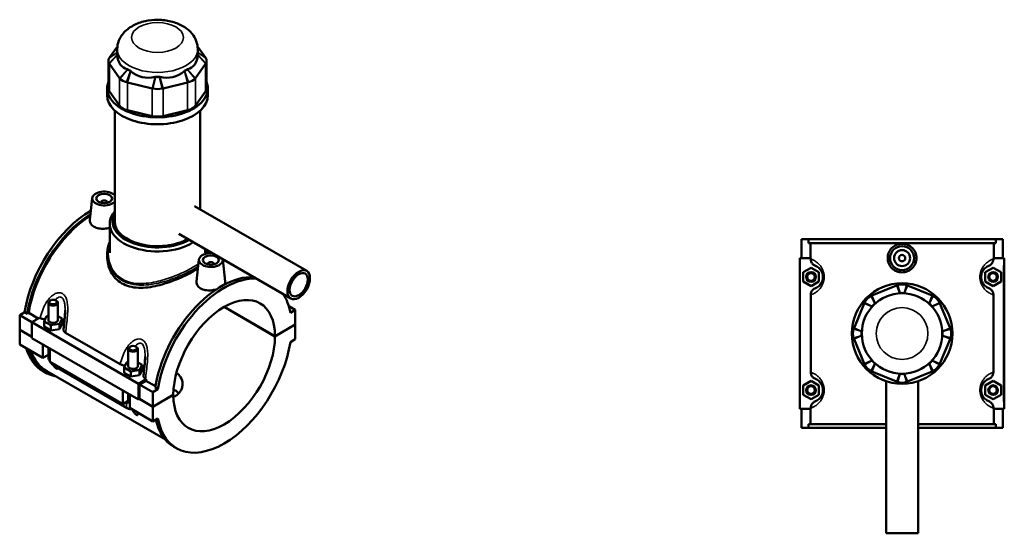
# Model space of a CAD drawing. Header units: millimetres. Extents: x -252 to 972, y -114 to 1144.
# Tile 7 of 7: x -90 to 526, y 822 to 1144. Entities that reach past the tile are written whole.
import ezdxf

# ---------------------------------------------------------------- set-up
doc = ezdxf.new("R2010")
doc.units = ezdxf.units.MM
doc.layers.add('Visible (ANSI)', color=7, linetype='Continuous', lineweight=50)
doc.layers.add('Visible Narrow (ANSI)', color=7, linetype='Continuous', lineweight=35)

msp = doc.modelspace()

# ---------------------------------------------------------------- linework, layer by layer
at = {"layer": 'Visible (ANSI)'}
for p, q in [((-28.91, 1126.89), (-33.89, 1119.95)), ((-29.02, 1122.37), (-29.02, 1125.14)), ((26.26, 1119.95), (21.28, 1126.89)), ((21.38, 1122.37), (21.38, 1125.14)), ((-34.58, 1117.96), (-34.58, 1100.69)), ((-33.89, 1115.97), (-27.52, 1107.09)), ((19.88, 1107.09), (26.26, 1115.97)), ((26.94, 1117.96), (26.94, 1100.69)), ((-22.65, 1104.28), (-7.26, 1100.6)), ((-0.37, 1100.6), (15.01, 1104.28)), ((-35.32, 1096.36), (-35.32, 1100.69)), ((-27.52, 1089.82), (-33.89, 1098.71)), ((26.26, 1098.71), (19.88, 1089.82)), ((27.68, 1096.36), (27.68, 1100.69)), ((-30.59, 1017.36), (-30.59, 1086.78)), ((-7.26, 1083.33), (-22.65, 1087.01)), ((15.01, 1087.01), (-0.37, 1083.33)), ((22.96, 1024.88), (22.96, 1086.78)), ((-44.68, 1032), (-46.15, 1018.33)), ((-39.19, 1029.28), (-39.19, 1029.09)), ((-35.19, 1029.28), (-35.19, 1029.09)), ((19.44, 1026.91), (89.57, 986.42)), ((-33.74, 997.8), (-33.74, 1015.89)), ((9.44, 1009.59), (79.57, 969.1)), ((399.27, 1006.23), (399.27, 994.43)), ((399.27, 1006.23), (403.67, 1006.23)), ((403.67, 1006.23), (520.87, 1006.23)), ((403.67, 1003.87), (403.67, 1006.23)), ((520.87, 1006.23), (520.87, 1003.87)), ((520.87, 1006.23), (525.27, 1006.23)), ((525.27, 1006.23), (525.27, 994.43)), ((26.11, 997.8), (26.11, 999.97)), ((520.87, 1003.87), (403.67, 1003.87)), ((404.87, 994.43), (404.87, 1003.87)), ((519.68, 994.43), (519.68, 1003.87)), ((-35.32, 996.87), (-35.32, 995.39)), ((22.07, 993.46), (20.61, 979.8)), ((37.04, 993.46), (38.52, 979.73)), ((405.07, 994.43), (398.27, 994.43)), ((398.27, 994.43), (398.27, 900.03)), ((405.07, 994.43), (405.07, 993.87)), ((519.48, 993.87), (519.48, 994.43)), ((519.48, 994.43), (525.77, 994.43)), ((525.77, 994.43), (526.27, 994.43)), ((526.27, 900.03), (526.27, 994.43)), ((27.56, 990.55), (27.56, 990.75)), ((31.56, 990.55), (31.56, 990.75)), ((400.27, 985.52), (405.27, 988.41)), ((405.27, 988.41), (410.27, 985.52)), ((519.27, 988.41), (514.27, 985.52)), ((524.27, 985.52), (519.27, 988.41)), ((400.27, 979.75), (400.27, 985.52)), ((410.27, 985.52), (410.27, 979.75)), ((514.27, 985.52), (514.27, 979.75)), ((524.27, 979.75), (524.27, 985.52)), ((405.27, 976.86), (400.27, 979.75)), ((410.27, 979.75), (405.27, 976.86)), ((458.83, 977.31), (443.44, 970.93)), ((481.1, 970.93), (465.72, 977.31)), ((514.27, 979.75), (519.27, 976.86)), ((519.27, 976.86), (524.27, 979.75)), ((-70.85, 967.92), (-71.28, 967.68)), ((-67.46, 967.92), (-67.03, 967.68)), ((405.07, 971.39), (405.07, 923.07)), ((519.48, 923.07), (519.48, 971.39)), ((-72.15, 966.45), (-72.15, 955.68)), ((-66.15, 966.45), (-66.15, 955.68)), ((69.72, 945.47), (37.87, 963.86)), ((37.94, 963.9), (69.72, 945.55)), ((78.33, 964.42), (82.45, 962.05)), ((82.45, 962.05), (79.34, 960.25)), ((82.45, 952.9), (82.45, 962.05)), ((438.57, 966.06), (432.2, 950.68)), ((492.35, 950.68), (485.97, 966.06)), ((-90.08, 958.78), (-86.97, 960.58)), ((-90.08, 958.78), (-82.45, 954.37)), ((-90.08, 949.63), (-90.08, 958.78)), ((-85.3, 959.61), (-86.97, 960.58)), ((-84.46, 960.1), (-85.3, 959.61)), ((-78.49, 956.65), (-84.46, 960.1)), ((-77.64, 957.14), (-82.45, 954.37)), ((-77.64, 957.14), (-77.25, 956.92)), ((-74.73, 954.81), (-73.24, 958.03)), ((-73.24, 958.03), (-72.15, 958.2)), ((-66.15, 958.03), (-63.58, 956.54)), ((-63.58, 956.54), (-65.07, 953.32)), ((-63.58, 953.27), (-63.58, 956.54)), ((-90.08, 949.63), (-82.45, 945.23)), ((-90.08, 949.55), (-90.01, 949.59)), ((-90.08, 940.41), (-90.08, 949.55)), ((-82.45, 945.14), (-90.08, 949.55)), ((-82.45, 954.37), (-82.45, 944.41)), ((-82.45, 954.37), (-15.7, 915.83)), ((-74.73, 951.55), (-74.73, 954.81)), ((-70.65, 952.46), (-74.73, 954.81)), ((-74.73, 951.55), (-70.65, 949.19)), ((-65.07, 953.32), (-70.65, 952.46)), ((-70.65, 949.19), (-70.65, 952.46)), ((-70.65, 949.19), (-65.07, 950.05)), ((-65.07, 950.05), (-65.07, 953.32)), ((-65.07, 950.05), (-63.58, 953.27)), ((69.72, 945.55), (82.45, 952.9)), ((82.45, 952.82), (69.72, 945.47)), ((82.38, 952.86), (82.45, 952.82)), ((82.45, 943.67), (82.45, 952.82)), ((-82.45, 944.41), (-15.7, 905.87)), ((-61.35, 947.74), (-27.18, 928.01)), ((79.34, 941.88), (82.45, 943.67)), ((432.2, 943.79), (438.57, 928.4)), ((485.97, 928.4), (492.35, 943.79)), ((-90.08, 940.41), (-75.52, 932)), ((-75.52, 932), (-75.52, 940.41)), ((-72.15, 938.47), (-72.15, 933.22)), ((-71.28, 937.96), (-71.28, 929.55)), ((-22.09, 926.77), (-22.09, 937.55)), ((-20.79, 939.02), (-21.21, 938.78)), ((-17.39, 939.02), (-16.97, 938.78)), ((-16.09, 926.77), (-16.09, 937.55)), ((-72.15, 933.94), (-75.52, 932)), ((-71.28, 929.55), (-25.45, 903.09)), ((-68.53, 926.95), (-22.71, 900.5)), ((-24.67, 925.91), (-23.17, 929.13)), ((-24.67, 922.64), (-24.67, 925.91)), ((-20.59, 923.55), (-24.67, 925.91)), ((-23.17, 929.13), (-22.09, 929.3)), ((-16.09, 929.12), (-13.51, 927.64)), ((-13.51, 927.64), (-15.01, 924.42)), ((-13.51, 924.37), (-13.51, 927.64)), ((-73.7, 922.67), (-75.37, 923.64)), ((-73.12, 923.69), (1.1, 880.84)), ((-24.67, 922.64), (-20.59, 920.29)), ((-15.01, 924.42), (-20.59, 923.55)), ((-20.59, 920.29), (-20.59, 923.55)), ((-20.59, 920.29), (-15.01, 921.15)), ((-15.7, 915.83), (-10.89, 918.61)), ((-15.01, 921.15), (-15.01, 924.42)), ((-15.01, 921.15), (-13.51, 924.37)), ((-11.29, 918.83), (-10.89, 918.61)), ((443.44, 923.53), (458.83, 917.16)), ((465.72, 917.16), (481.1, 923.53)), ((-15.7, 905.87), (-15.7, 915.83)), ((-11.04, 917.71), (-14.99, 915.42)), ((-14.99, 915.42), (-6.65, 910.61)), ((-14.99, 915.42), (-14.99, 906.28)), ((-5.06, 914.26), (-11.04, 917.71)), ((-3.53, 912.4), (-6.65, 910.61)), ((-3.53, 912.4), (-5.2, 913.37)), ((400.27, 914.72), (405.27, 917.61)), ((400.27, 908.95), (400.27, 914.72)), ((405.27, 917.61), (410.27, 914.72)), ((410.27, 914.72), (410.27, 908.95)), ((452.27, 917.36), (452.27, 822.23)), ((472.27, 917.36), (472.27, 822.23)), ((519.27, 917.61), (514.27, 914.72)), ((514.27, 914.72), (514.27, 908.95)), ((524.27, 914.72), (519.27, 917.61)), ((524.27, 908.95), (524.27, 914.72)), ((-25.45, 903.09), (-25.45, 911.5)), ((-22.09, 904.32), (-22.09, 909.56)), ((-21.21, 909.05), (-21.21, 900.64)), ((-14.99, 906.28), (-15.7, 905.87)), ((-6.65, 901.38), (-15.06, 906.24)), ((-14.99, 906.28), (-6.65, 901.46)), ((-6.65, 910.61), (-6.65, 901.46)), ((-6.65, 901.46), (6.08, 908.81)), ((6.08, 908.73), (-6.65, 901.38)), ((6.01, 908.77), (6.08, 908.73)), ((405.27, 906.06), (400.27, 908.95)), ((410.27, 908.95), (405.27, 906.06)), ((514.27, 908.95), (519.27, 906.06)), ((519.27, 906.06), (524.27, 908.95)), ((-22.09, 905.04), (-25.45, 903.09)), ((-21.21, 900.64), (-6.65, 892.23)), ((-6.65, 901.38), (-6.65, 892.23)), ((398.27, 900.03), (405.07, 900.03)), ((399.27, 900.03), (399.27, 888.23)), ((404.87, 890.59), (404.87, 900.03)), ((405.07, 900.59), (405.07, 900.03)), ((519.48, 900.03), (519.48, 900.59)), ((525.77, 900.03), (519.48, 900.03)), ((519.68, 890.59), (519.68, 900.03)), ((525.27, 900.03), (525.27, 888.23)), ((526.27, 900.03), (525.77, 900.03)), ((-6.65, 892.23), (-3.53, 894.03)), ((403.67, 888.23), (399.27, 888.23)), ((452.27, 890.59), (403.67, 890.59)), ((403.67, 888.23), (403.67, 890.59)), ((403.67, 888.23), (452.27, 888.23)), ((520.87, 890.59), (472.27, 890.59)), ((472.27, 888.23), (520.87, 888.23)), ((520.87, 890.59), (520.87, 888.23)), ((525.27, 888.23), (520.87, 888.23)), ((8.07, 875.46), (6.4, 876.43)), ((452.27, 822.23), (472.27, 822.23))]:
    msp.add_line(p, q, dxfattribs=at)
for centre, radius in [((462.27, 994.43), 7.5), ((462.27, 994.43), 5), ((462.27, 994.43), 2), ((405.27, 982.63), 3), ((405.27, 982.63), 2.4), ((519.27, 982.63), 3), ((519.27, 982.63), 2.4), ((462.27, 947.23), 31.5), ((462.27, 947.23), 25.2), ((405.27, 911.83), 3), ((405.27, 911.83), 2.4), ((519.27, 911.83), 3), ((519.27, 911.83), 2.4)]:
    msp.add_circle(centre, radius, dxfattribs=at)
for centre, radius, start, end in [((462.27, 968.99), 9, 71.59667, 108.40333), ((446.89, 962.62), 9, 116.59667, 153.40333), ((462.27, 968.99), 3.6, 71.59667, 108.40333), ((477.66, 962.62), 9, 26.59667, 63.40333), ((446.89, 962.62), 3.6, 116.59667, 153.40333), ((477.66, 962.62), 3.6, 26.59667, 63.40333), ((440.51, 947.23), 9, 161.59667, 198.40333), ((484.03, 947.23), 9, 341.59667, 18.40333), ((440.51, 947.23), 3.6, 161.59667, 198.40333), ((484.03, 947.23), 3.6, 341.59667, 18.40333), ((446.89, 931.85), 9, 206.59667, 243.40333), ((446.89, 931.85), 3.6, 206.59667, 243.40333), ((477.66, 931.85), 3.6, 296.59667, 333.40333), ((477.66, 931.85), 9, 296.59667, 333.40333), ((462.27, 925.47), 3.6, 251.59667, 288.40333), ((462.27, 925.47), 9, 251.59667, 288.40333)]:
    msp.add_arc(centre, radius, start, end, dxfattribs=at)
for centre, major_axis, ratio, start_param, end_param in [((-25.58, 1122.37), (-3.6, 0), 0.57735, 5.985372, 6.604384), ((-3.82, 1122.37), (-25.2, 0), 0.57735, 0, 0.045116), ((17.94, 1122.37), (3.6, 0), 0.57735, 5.961987, 6.580998), ((-3.82, 1122.37), (25.2, 0), 0.57735, 6.238069, 6.283185), ((-25.58, 1117.96), (-9, 0), 0.57735, 5.961987, 6.604384), ((-3.82, 1141.73), (21.83, 27.67), 0.45491, 2.674561, 3.34806), ((-3.82, 1141.73), (21.83, -27.67), 0.45491, 6.076718, 6.750217), ((17.94, 1117.96), (9, 0), 0.57735, 5.961987, 6.604384), ((-19.2, 1113.49), (-3.6, 0), 0.57735, 0.464199, 1.106597), ((-3.82, 1122.37), (25.2, 0), 0.57735, 3.881875, 3.972107), ((-3.82, 1141.73), (-10.83, -33.68), 0.675461, 5.998116, 6.671615), ((-3.82, 1141.73), (10.83, -33.68), 0.675461, 5.894756, 6.568255), ((11.57, 1113.49), (-3.6, 0), 0.57735, 2.034996, 2.677393), ((-3.82, 1122.37), (25.2, 0), 0.57735, 5.452671, 5.542903), ((-3.82, 1100.69), (-31.5, 0), 0.57735, 6.065775, 9.642188), ((-19.2, 1109.08), (9, 0), 0.57735, 3.605792, 4.24819), ((-3.82, 1109.81), (-3.6, 0), 0.57735, 1.249598, 1.891995), ((-3.82, 1122.37), (25.2, 0), 0.57735, 4.667273, 4.757505), ((11.57, 1109.08), (9, 0), 0.57735, 5.176588, 5.818986), ((-25.58, 1100.69), (-9, 0), 0.57735, 0, 0.392699), ((-3.82, 1105.4), (9, 0), 0.57735, 4.39119, 5.033588), ((17.94, 1100.69), (9, 0), 0.57735, 5.890486, 6.283185), ((-3.82, 1096.36), (-31.5, 0), 0.57735, 0, 3.141593), ((-19.2, 1091.81), (-9, 0), 0.57735, 0.392699, 1.178097), ((11.57, 1091.81), (-9, 0), 0.57735, 1.963495, 2.748894), ((-3.82, 1088.13), (-9, 0), 0.57735, 1.178097, 1.963495), ((-37.19, 1031.73), (-7.5, 0), 0.57735, 3.636403, 8.929967), ((-37.19, 1029.28), (-2, 0), 0.57735, 2.963882, 6.460896), ((-45.54, 975.31), (-29.84, -51.68), 0.57735, 3.926918, 5.308115), ((-3.82, 1015.89), (-29.92, 0), 0.57735, 5.820231, 8.694809), ((-43.87, 974.35), (29.84, 51.68), 0.57735, 0.830251, 2.166522), ((-43.87, 974.35), (-29.25, -50.66), 0.57735, 3.975407, 5.304274), ((-3.82, 1017.36), (-28.12, 0), 0.57735, 5.972094, 8.634326), ((-3.82, 1017.36), (-26.77, 0), 0.57735, 0, 2.350886), ((29.56, 993.19), (-7.5, 0), 0.57735, 4.601444, 9.535723), ((29.56, 990.75), (-2, 0), 0.57735, 2.963882, 6.460896), ((36.23, 928.1), (29.84, 51.68), 0.57735, 0.290191, 2.166522), ((37.9, 927.14), (29.84, 51.68), 0.57735, 0.290191, 2.166522), ((37.9, 927.14), (22.5, 38.97), 0.57735, 5.498898, 8.638269), ((37.9, 927.14), (29.84, 51.68), 0.57735, 5.687459, 5.992994), ((-69.15, 966.45), (3, 0), 0.57735, 2.356194, 7.068583), ((-69.15, 955.68), (-3, 0), 0.57735, 0, 3.141593), ((-69.15, 952.41), (7.5, 0), 0.57735, 0.383459, 0.732403), ((37.9, 927.14), (-22.5, -38.97), 0.57735, 5.498898, 8.638269), ((-45.54, 975.31), (-29.84, -51.68), 0.57735, 5.788007, 6.283185), ((-43.87, 974.35), (-29.84, -51.68), 0.57735, 5.788007, 6.48154), ((-19.09, 937.55), (3, 0), 0.57735, 2.356194, 7.068583), ((37.9, 927.14), (-29.84, -51.68), 0.57735, 5.687459, 8.449708), ((-43.87, 974.35), (-29.25, -50.66), 0.57735, 5.826415, 6.283185), ((-19.09, 926.77), (-3, 0), 0.57735, 0, 3.141593), ((-19.09, 923.51), (7.5, 0), 0.57735, 0.383459, 0.732403), ((29.56, 931.96), (-29.25, -50.66), 0.57735, 5.286824, 5.304274), ((36.23, 928.1), (-29.84, -51.68), 0.57735, 5.7279, 6.283185)]:
    msp.add_ellipse(centre, major_axis=major_axis, ratio=ratio, start_param=start_param, end_param=end_param, dxfattribs=at)
for centre, major_axis in [((-37.19, 1031.73), (-5, 0)), ((29.56, 993.19), (-5, 0)), ((84.57, 977.76), (5, 8.66)), ((84.57, 977.76), (4, 6.93)), ((-69.15, 966.94), (-2.4, 0)), ((-19.09, 938.04), (-2.4, 0))]:
    msp.add_ellipse(centre, major_axis=major_axis, ratio=0.57735, dxfattribs=at)
for points, knots in [([(21.38, 1125.14), (21.38, 1126.88), (21.06, 1128.61), (19.85, 1131.9), (18.93, 1133.44), (16.53, 1136.4), (14.97, 1137.74), (11.18, 1140.23), (8.87, 1141.25), (3.89, 1142.79), (1.18, 1143.26), (-4.24, 1143.59), (-6.96, 1143.46), (-12.28, 1142.6), (-14.87, 1141.87), (-19.74, 1139.72), (-22.04, 1138.3), (-25.65, 1134.78), (-27.09, 1132.82), (-28.65, 1128.82), (-29.02, 1126.99), (-29.02, 1125.14)], [5.497787, 5.497787, 5.497787, 5.497787, 5.706912, 5.706912, 5.934618, 5.934618, 6.218708, 6.218708, 6.578262, 6.578262, 6.962446, 6.962446, 7.341191, 7.341191, 7.722154, 7.722154, 8.103524, 8.103524, 8.417328, 8.417328, 8.63938, 8.63938, 8.63938, 8.63938]), ([(-33.89, 1119.95), (-33.93, 1119.89), (-33.97, 1119.84), (-34.05, 1119.72), (-34.08, 1119.66), (-34.12, 1119.6)], [-0.39269908, -0.39269908, -0.39269908, -0.39269908, -0.35694891, -0.35694891, -0.32119874, -0.32119874, -0.32119874, -0.32119874]), ([(-34.12, 1116.32), (-34.08, 1116.26), (-34.05, 1116.21), (-33.97, 1116.09), (-33.93, 1116.03), (-33.89, 1115.97)], [0.32119874, 0.32119874, 0.32119874, 0.32119874, 0.35694891, 0.35694891, 0.39269908, 0.39269908, 0.39269908, 0.39269908]), ([(26.48, 1119.6), (26.45, 1119.66), (26.41, 1119.72), (26.34, 1119.84), (26.3, 1119.89), (26.26, 1119.95)], [0.32119874, 0.32119874, 0.32119874, 0.32119874, 0.35694891, 0.35694891, 0.39269908, 0.39269908, 0.39269908, 0.39269908]), ([(26.26, 1115.97), (26.3, 1116.03), (26.34, 1116.09), (26.41, 1116.21), (26.45, 1116.26), (26.48, 1116.32)], [-0.39269908, -0.39269908, -0.39269908, -0.39269908, -0.35694891, -0.35694891, -0.32119874, -0.32119874, -0.32119874, -0.32119874]), ([(-27.52, 1107.09), (-27.48, 1107.03), (-27.43, 1106.98), (-27.34, 1106.87), (-27.3, 1106.81), (-27.25, 1106.75)], [-0.39269908, -0.39269908, -0.39269908, -0.39269908, -0.35694891, -0.35694891, -0.32119874, -0.32119874, -0.32119874, -0.32119874]), ([(-23.23, 1104.43), (-23.14, 1104.41), (-23.04, 1104.38), (-22.84, 1104.33), (-22.75, 1104.3), (-22.65, 1104.28)], [0.32119874, 0.32119874, 0.32119874, 0.32119874, 0.35694891, 0.35694891, 0.39269908, 0.39269908, 0.39269908, 0.39269908]), ([(15.01, 1104.28), (15.11, 1104.3), (15.21, 1104.33), (15.4, 1104.38), (15.5, 1104.41), (15.6, 1104.43)], [-0.39269908, -0.39269908, -0.39269908, -0.39269908, -0.35694891, -0.35694891, -0.32119874, -0.32119874, -0.32119874, -0.32119874]), ([(19.62, 1106.75), (19.66, 1106.81), (19.71, 1106.87), (19.8, 1106.98), (19.84, 1107.03), (19.88, 1107.09)], [0.32119874, 0.32119874, 0.32119874, 0.32119874, 0.35694891, 0.35694891, 0.39269908, 0.39269908, 0.39269908, 0.39269908]), ([(-7.26, 1100.6), (-7.16, 1100.58), (-7.06, 1100.55), (-6.86, 1100.51), (-6.76, 1100.49), (-6.66, 1100.47)], [-0.39269908, -0.39269908, -0.39269908, -0.39269908, -0.35694891, -0.35694891, -0.32119874, -0.32119874, -0.32119874, -0.32119874]), ([(-0.98, 1100.47), (-0.87, 1100.49), (-0.77, 1100.51), (-0.57, 1100.55), (-0.47, 1100.58), (-0.37, 1100.6)], [0.32119874, 0.32119874, 0.32119874, 0.32119874, 0.35694891, 0.35694891, 0.39269908, 0.39269908, 0.39269908, 0.39269908]), ([(-33.74, 1013.41), (-33.75, 1013.41), (-33.77, 1013.4), (-34.88, 1013.08), (-36.08, 1012.87), (-38.33, 1012.72), (-39.53, 1012.77), (-41.75, 1013.19), (-42.76, 1013.55), (-44.36, 1014.48), (-45.05, 1015.09), (-45.95, 1016.48), (-46.17, 1017.25), (-46.17, 1018.09), (-46.16, 1018.21), (-46.14, 1018.33)], [1.689189, 1.689189, 1.689189, 1.689189, 1.692843, 1.692843, 2.031195, 2.031195, 2.370088, 2.370088, 2.708981, 2.708981, 3.047874, 3.047874, 3.386767, 3.386767, 3.44308, 3.44308, 3.44308, 3.44308]), ([(-35.32, 996.87), (-35.32, 997.56), (-35.28, 998.26), (-35.14, 999.63), (-35.04, 1000.31), (-34.76, 1001.64), (-34.59, 1002.3), (-34.2, 1003.52), (-33.98, 1004.1), (-33.74, 1004.66)], [21.834576, 21.834576, 21.834576, 21.834576, 22.0906188, 22.0906188, 22.3440128, 22.3440128, 22.5926112, 22.5926112, 22.8182791, 22.8182791, 22.8182791, 22.8182791]), ([(26.95, 999.49), (27.13, 999.17), (27.28, 998.84), (27.52, 998.14), (27.61, 997.76), (27.65, 997.38)], [30.9046477, 30.9046477, 30.9046477, 30.9046477, 31.1460333, 31.1460333, 31.4161333, 31.4161333, 31.4161333, 31.4161333]), ([(471.28, 994.43), (471.28, 993.3), (471.05, 992.1), (470.12, 989.89), (469.43, 988.89), (467.83, 987.3), (466.82, 986.62), (464.6, 985.71), (463.4, 985.49), (461.15, 985.49), (459.94, 985.71), (457.73, 986.62), (456.72, 987.3), (455.12, 988.89), (454.42, 989.89), (453.5, 992.1), (453.27, 993.3), (453.27, 995.56), (453.5, 996.76), (454.42, 998.97), (455.12, 999.98), (456.72, 1001.56), (457.73, 1002.24), (459.94, 1003.15), (461.15, 1003.38), (463.4, 1003.38), (464.6, 1003.15), (466.82, 1002.24), (467.83, 1001.56), (469.43, 999.98), (470.12, 998.97), (471.05, 996.76), (471.28, 995.56), (471.28, 994.43)], [0, 0, 0, 0, 0.338893, 0.338893, 0.677786, 0.677786, 1.016138, 1.016138, 1.354491, 1.354491, 1.692843, 1.692843, 2.031195, 2.031195, 2.370088, 2.370088, 2.708981, 2.708981, 3.047874, 3.047874, 3.386767, 3.386767, 3.725119, 3.725119, 4.063472, 4.063472, 4.401824, 4.401824, 4.740176, 4.740176, 5.079069, 5.079069, 5.417962, 5.417962, 5.417962, 5.417962]), ([(21.49, 988.01), (20.55, 987.38), (19.53, 986.75), (17.03, 985.31), (15.42, 984.45), (11.93, 982.75), (10.06, 981.91), (6.18, 980.32), (4.17, 979.57), (0.14, 978.25), (-1.88, 977.67), (-5.77, 976.74), (-7.78, 976.36), (-11.81, 975.88), (-13.82, 975.77), (-17.69, 975.93), (-19.56, 976.2), (-23.04, 977.12), (-24.66, 977.79), (-27.53, 979.44), (-28.86, 980.48), (-31.18, 982.91), (-32.17, 984.3), (-33.76, 987.29), (-34.36, 988.9), (-35.13, 992.15), (-35.32, 993.81), (-35.32, 995.39)], [4.405015, 4.405015, 4.405015, 4.405015, 4.861685, 4.861685, 5.468227, 5.468227, 6.074768, 6.074768, 6.681309, 6.681309, 7.287851, 7.287851, 7.896731, 7.896731, 8.505611, 8.505611, 9.114491, 9.114491, 9.72337, 9.72337, 10.33225, 10.33225, 10.94113, 10.94113, 11.55001, 11.55001, 12.15889, 12.15889, 12.15889, 12.15889]), ([(405.07, 993.87), (405.07, 993.57), (405.1, 993.27), (405.22, 992.68), (405.31, 992.39), (405.67, 991.55), (406.02, 991.04), (406.91, 990.18), (407.45, 989.84), (408.03, 989.61)], [-0.5528537, -0.5528537, -0.5528537, -0.5528537, -0.4623462, -0.4623462, -0.3717407, -0.3717407, -0.1880785, -0.1880785, 0, 0, 0, 0]), ([(516.52, 989.61), (516.83, 989.73), (517.13, 989.89), (517.69, 990.26), (517.95, 990.48), (518.6, 991.15), (518.92, 991.64), (519.36, 992.73), (519.48, 993.3), (519.48, 993.87)], [-0.5522857, -0.5522857, -0.5522857, -0.5522857, -0.4514994, -0.4514994, -0.3501999, -0.3501999, -0.1730836, -0.1730836, 0, 0, 0, 0]), ([(408.03, 989.61), (408.03, 989.61), (408.04, 989.6), (408.29, 989.5), (408.59, 989.37), (409.3, 988.97), (409.7, 988.71), (410.45, 988.08), (410.77, 987.76), (411.37, 987.03), (411.65, 986.62), (412.12, 985.74), (412.31, 985.28), (412.58, 984.37), (412.67, 983.94), (412.76, 983.21), (412.77, 982.92), (412.77, 982.63), (412.77, 982.35), (412.76, 982.06), (412.67, 981.33), (412.58, 980.89), (412.31, 979.98), (412.12, 979.53), (411.65, 978.64), (411.37, 978.24), (410.77, 977.5), (410.45, 977.19), (409.7, 976.55), (409.3, 976.29), (408.59, 975.9), (408.29, 975.76), (408.04, 975.66), (408.03, 975.66), (408.03, 975.66)], [0.561001, 0.561001, 0.561001, 0.561001, 0.573367, 0.573367, 1.097355, 1.097355, 1.638898, 1.638898, 2.015435, 2.015435, 2.348511, 2.348511, 2.626104, 2.626104, 2.846695, 2.846695, 2.984565, 2.984565, 2.984565, 3.122434, 3.122434, 3.343026, 3.343026, 3.620619, 3.620619, 3.953694, 3.953694, 4.330232, 4.330232, 4.871775, 4.871775, 5.395763, 5.395763, 5.408129, 5.408129, 5.408129, 5.408129]), ([(516.52, 975.66), (516.51, 975.66), (516.51, 975.66), (516.25, 975.76), (515.95, 975.9), (515.25, 976.29), (514.84, 976.55), (514.1, 977.19), (513.78, 977.5), (513.18, 978.24), (512.9, 978.64), (512.43, 979.53), (512.24, 979.98), (511.97, 980.89), (511.87, 981.33), (511.79, 982.06), (511.77, 982.35), (511.77, 982.63), (511.77, 982.92), (511.79, 983.21), (511.87, 983.94), (511.97, 984.37), (512.24, 985.28), (512.43, 985.74), (512.9, 986.62), (513.18, 987.03), (513.78, 987.76), (514.1, 988.08), (514.84, 988.71), (515.25, 988.97), (515.95, 989.37), (516.25, 989.5), (516.51, 989.6), (516.51, 989.61), (516.52, 989.61)], [0.561001, 0.561001, 0.561001, 0.561001, 0.573365, 0.573365, 1.097352, 1.097352, 1.638898, 1.638898, 2.015436, 2.015436, 2.348511, 2.348511, 2.626104, 2.626104, 2.846695, 2.846695, 2.984565, 2.984565, 2.984565, 3.122434, 3.122434, 3.343026, 3.343026, 3.620619, 3.620619, 3.953694, 3.953694, 4.330232, 4.330232, 4.871778, 4.871778, 5.395765, 5.395765, 5.408129, 5.408129, 5.408129, 5.408129]), ([(33.15, 974.92), (33.09, 974.9), (33.03, 974.88), (31.87, 974.54), (30.67, 974.33), (28.42, 974.18), (27.22, 974.23), (25, 974.65), (23.99, 975.02), (23.19, 975.48), (22.39, 975.94), (21.7, 976.55), (20.8, 977.94), (20.58, 978.71), (20.59, 979.55), (20.59, 979.67), (20.61, 979.8)], [4.383367, 4.383367, 4.383367, 4.383367, 4.401824, 4.401824, 4.740176, 4.740176, 5.079069, 5.079069, 5.417962, 5.417962, 5.417962, 5.756855, 5.756855, 6.095748, 6.095748, 6.152062, 6.152062, 6.152062, 6.152062]), ([(38.52, 979.73), (38.53, 979.63), (38.53, 979.54), (38.53, 978.89), (38.31, 978.31), (37.89, 977.74)], [3.3327799, 3.3327799, 3.3327799, 3.3327799, 3.3867672, 3.3867672, 3.7105725, 3.7105725, 3.7105725, 3.7105725]), ([(408.03, 975.66), (407.72, 975.53), (407.42, 975.38), (406.86, 975), (406.59, 974.79), (405.95, 974.12), (405.62, 973.62), (405.18, 972.54), (405.07, 971.97), (405.07, 971.39)], [-0.5522857, -0.5522857, -0.5522857, -0.5522857, -0.4514994, -0.4514994, -0.3501999, -0.3501999, -0.1730836, -0.1730836, 0, 0, 0, 0]), ([(459.43, 977.53), (459.33, 977.5), (459.23, 977.46), (459.03, 977.39), (458.93, 977.35), (458.83, 977.31)], [0.32119874, 0.32119874, 0.32119874, 0.32119874, 0.35694891, 0.35694891, 0.39269908, 0.39269908, 0.39269908, 0.39269908]), ([(465.72, 977.31), (465.62, 977.35), (465.52, 977.39), (465.32, 977.46), (465.22, 977.5), (465.11, 977.53)], [-0.39269908, -0.39269908, -0.39269908, -0.39269908, -0.35694891, -0.35694891, -0.32119874, -0.32119874, -0.32119874, -0.32119874]), ([(519.48, 971.39), (519.48, 971.69), (519.45, 971.99), (519.32, 972.58), (519.23, 972.87), (518.87, 973.71), (518.52, 974.22), (517.63, 975.08), (517.1, 975.43), (516.52, 975.66)], [-0.5528537, -0.5528537, -0.5528537, -0.5528537, -0.4623462, -0.4623462, -0.3717407, -0.3717407, -0.1880785, -0.1880785, 0, 0, 0, 0]), ([(443.44, 970.93), (443.34, 970.89), (443.25, 970.85), (443.05, 970.76), (442.95, 970.71), (442.86, 970.67)], [-0.39269908, -0.39269908, -0.39269908, -0.39269908, -0.35694891, -0.35694891, -0.32119874, -0.32119874, -0.32119874, -0.32119874]), ([(481.69, 970.67), (481.59, 970.71), (481.5, 970.76), (481.3, 970.85), (481.2, 970.89), (481.1, 970.93)], [0.32119874, 0.32119874, 0.32119874, 0.32119874, 0.35694891, 0.35694891, 0.39269908, 0.39269908, 0.39269908, 0.39269908]), ([(-61.65, 961.77), (-61.65, 961.01), (-61.68, 960.23), (-61.77, 958.65), (-61.83, 957.85), (-61.97, 956.24), (-62.05, 955.43), (-62.22, 953.8), (-62.31, 952.99), (-62.49, 951.37), (-62.58, 950.56), (-62.66, 949.76)], [4.154334, 4.154334, 4.154334, 4.154334, 4.412896, 4.412896, 4.671458, 4.671458, 4.930019, 4.930019, 5.188581, 5.188581, 5.447142, 5.447142, 5.447142, 5.447142]), ([(438.84, 966.65), (438.79, 966.55), (438.75, 966.45), (438.66, 966.26), (438.61, 966.16), (438.57, 966.06)], [0.32119874, 0.32119874, 0.32119874, 0.32119874, 0.35694891, 0.35694891, 0.39269908, 0.39269908, 0.39269908, 0.39269908]), ([(485.97, 966.06), (485.93, 966.16), (485.89, 966.26), (485.8, 966.45), (485.75, 966.55), (485.71, 966.65)], [-0.39269908, -0.39269908, -0.39269908, -0.39269908, -0.35694891, -0.35694891, -0.32119874, -0.32119874, -0.32119874, -0.32119874]), ([(-77.25, 956.92), (-77.03, 956.79), (-76.8, 956.68), (-76.3, 956.49), (-76.03, 956.41), (-75.23, 956.23), (-74.67, 956.16), (-74.11, 956.16)], [-0.5528537, -0.5528537, -0.5528537, -0.5528537, -0.4623462, -0.4623462, -0.3717407, -0.3717407, -0.2028867, -0.2028867, -0.2028867, -0.2028867]), ([(-62.66, 949.76), (-62.67, 949.69), (-62.67, 949.62), (-62.66, 949.21), (-62.53, 948.87), (-62.08, 948.25), (-61.76, 947.97), (-61.35, 947.74)], [-0.3860792, -0.3860792, -0.3860792, -0.3860792, -0.3501999, -0.3501999, -0.1730836, -0.1730836, 0, 0, 0, 0]), ([(432.2, 950.68), (432.16, 950.58), (432.12, 950.48), (432.04, 950.28), (432.01, 950.18), (431.98, 950.07)], [-0.39269908, -0.39269908, -0.39269908, -0.39269908, -0.35694891, -0.35694891, -0.32119874, -0.32119874, -0.32119874, -0.32119874]), ([(492.57, 950.07), (492.54, 950.18), (492.5, 950.28), (492.43, 950.48), (492.39, 950.58), (492.35, 950.68)], [0.32119874, 0.32119874, 0.32119874, 0.32119874, 0.35694891, 0.35694891, 0.39269908, 0.39269908, 0.39269908, 0.39269908]), ([(431.98, 944.39), (432.01, 944.29), (432.04, 944.19), (432.12, 943.99), (432.16, 943.89), (432.2, 943.79)], [0.32119874, 0.32119874, 0.32119874, 0.32119874, 0.35694891, 0.35694891, 0.39269908, 0.39269908, 0.39269908, 0.39269908]), ([(492.35, 943.79), (492.39, 943.89), (492.43, 943.99), (492.5, 944.19), (492.54, 944.29), (492.57, 944.39)], [-0.39269908, -0.39269908, -0.39269908, -0.39269908, -0.35694891, -0.35694891, -0.32119874, -0.32119874, -0.32119874, -0.32119874]), ([(-72.15, 933.22), (-72.15, 932.69), (-72.08, 932.19), (-71.85, 931.21), (-71.68, 930.74), (-71.41, 930.16), (-71.34, 930.02), (-71.28, 929.89)], [1.5707963, 1.5707963, 1.5707963, 1.5707963, 1.8849556, 1.8849556, 2.1991149, 2.1991149, 2.2930913, 2.2930913, 2.2930913, 2.2930913]), ([(-11.59, 932.87), (-11.59, 932.11), (-11.62, 931.33), (-11.7, 929.75), (-11.77, 928.94), (-11.91, 927.33), (-11.99, 926.52), (-12.16, 924.9), (-12.25, 924.09), (-12.42, 922.47), (-12.51, 921.66), (-12.6, 920.85)], [4.154334, 4.154334, 4.154334, 4.154334, 4.412896, 4.412896, 4.671458, 4.671458, 4.930019, 4.930019, 5.188581, 5.188581, 5.447142, 5.447142, 5.447142, 5.447142]), ([(-70.98, 929.38), (-70.9, 929.25), (-70.82, 929.13), (-70.44, 928.6), (-70.12, 928.22), (-69.39, 927.53), (-68.99, 927.21), (-68.53, 926.95)], [2.4192976, 2.4192976, 2.4192976, 2.4192976, 2.5132741, 2.5132741, 2.8274334, 2.8274334, 3.1415927, 3.1415927, 3.1415927, 3.1415927]), ([(-66.17, 925.59), (-66.19, 925.4), (-66.25, 925.26), (-66.42, 925.13), (-66.5, 925.1), (-66.67, 925.11), (-66.73, 925.13), (-66.87, 925.18), (-66.95, 925.21), (-67.11, 925.31), (-67.2, 925.37), (-67.38, 925.5), (-67.47, 925.57), (-67.74, 925.81), (-67.92, 925.99), (-68.36, 926.48), (-68.62, 926.81), (-68.86, 927.15)], [1.9106118, 1.9106118, 1.9106118, 1.9106118, 2.0389601, 2.0389601, 2.1081644, 2.1081644, 2.1427666, 2.1427666, 2.1773687, 2.1773687, 2.2119709, 2.2119709, 2.246573, 2.246573, 2.3157773, 2.3157773, 2.4471909, 2.4471909, 2.4471909, 2.4471909]), ([(-27.18, 928.01), (-26.97, 927.89), (-26.74, 927.78), (-26.23, 927.59), (-25.96, 927.51), (-25.16, 927.32), (-24.61, 927.26), (-24.04, 927.25)], [-0.5528537, -0.5528537, -0.5528537, -0.5528537, -0.4623462, -0.4623462, -0.3717407, -0.3717407, -0.2028867, -0.2028867, -0.2028867, -0.2028867]), ([(438.57, 928.4), (438.61, 928.3), (438.66, 928.21), (438.75, 928.01), (438.79, 927.91), (438.84, 927.82)], [-0.39269908, -0.39269908, -0.39269908, -0.39269908, -0.35694891, -0.35694891, -0.32119874, -0.32119874, -0.32119874, -0.32119874]), ([(485.71, 927.82), (485.75, 927.91), (485.8, 928.01), (485.89, 928.21), (485.93, 928.3), (485.97, 928.4)], [0.32119874, 0.32119874, 0.32119874, 0.32119874, 0.35694891, 0.35694891, 0.39269908, 0.39269908, 0.39269908, 0.39269908]), ([(-12.6, 920.85), (-12.6, 920.79), (-12.61, 920.72), (-12.59, 920.31), (-12.47, 919.97), (-12.02, 919.35), (-11.69, 919.07), (-11.29, 918.83)], [-0.3860792, -0.3860792, -0.3860792, -0.3860792, -0.3501999, -0.3501999, -0.1730836, -0.1730836, 0, 0, 0, 0]), ([(8.06, 922.68), (8.47, 922.39), (8.85, 922.08), (9.78, 921.18), (10.28, 920.56), (11.48, 918.55), (11.86, 917.03), (11.86, 914.91), (11.77, 914.18), (11.38, 912.74), (11.08, 912.03), (10.28, 910.7), (9.78, 910.08), (8.63, 908.97), (7.97, 908.49), (6.9, 907.87), (6.51, 907.67), (6.1, 907.5)], [0.115586, 0.115586, 0.115586, 0.115586, 0.298131, 0.298131, 0.596262, 0.596262, 1.192523, 1.192523, 1.490487, 1.490487, 1.788451, 1.788451, 2.086415, 2.086415, 2.384379, 2.384379, 2.539716, 2.539716, 2.539716, 2.539716]), ([(405.07, 923.07), (405.07, 922.77), (405.1, 922.47), (405.22, 921.88), (405.31, 921.59), (405.67, 920.75), (406.02, 920.24), (406.91, 919.38), (407.45, 919.04), (408.03, 918.81)], [-0.5528537, -0.5528537, -0.5528537, -0.5528537, -0.4623462, -0.4623462, -0.3717407, -0.3717407, -0.1880785, -0.1880785, 0, 0, 0, 0]), ([(408.03, 918.81), (408.03, 918.81), (408.04, 918.8), (408.29, 918.7), (408.59, 918.57), (409.3, 918.17), (409.7, 917.91), (410.45, 917.28), (410.77, 916.96), (411.37, 916.23), (411.65, 915.82), (412.12, 914.94), (412.31, 914.48), (412.58, 913.57), (412.67, 913.14), (412.76, 912.41), (412.77, 912.12), (412.77, 911.83), (412.77, 911.55), (412.76, 911.26), (412.67, 910.53), (412.58, 910.09), (412.31, 909.18), (412.12, 908.73), (411.65, 907.84), (411.37, 907.44), (410.77, 906.7), (410.45, 906.39), (409.7, 905.75), (409.3, 905.49), (408.59, 905.1), (408.29, 904.96), (408.04, 904.86), (408.03, 904.86), (408.03, 904.86)], [0.561001, 0.561001, 0.561001, 0.561001, 0.573366, 0.573366, 1.097354, 1.097354, 1.638898, 1.638898, 2.015436, 2.015436, 2.348511, 2.348511, 2.626104, 2.626104, 2.846695, 2.846695, 2.984565, 2.984565, 2.984565, 3.122434, 3.122434, 3.343026, 3.343026, 3.620619, 3.620619, 3.953694, 3.953694, 4.330232, 4.330232, 4.871776, 4.871776, 5.395764, 5.395764, 5.408129, 5.408129, 5.408129, 5.408129]), ([(442.86, 923.8), (442.95, 923.75), (443.05, 923.7), (443.25, 923.62), (443.34, 923.57), (443.44, 923.53)], [0.32119874, 0.32119874, 0.32119874, 0.32119874, 0.35694891, 0.35694891, 0.39269908, 0.39269908, 0.39269908, 0.39269908]), ([(481.1, 923.53), (481.2, 923.57), (481.3, 923.62), (481.5, 923.7), (481.59, 923.75), (481.69, 923.8)], [-0.39269908, -0.39269908, -0.39269908, -0.39269908, -0.35694891, -0.35694891, -0.32119874, -0.32119874, -0.32119874, -0.32119874]), ([(516.52, 904.86), (516.51, 904.86), (516.51, 904.86), (516.25, 904.96), (515.95, 905.1), (515.25, 905.49), (514.84, 905.75), (514.1, 906.39), (513.78, 906.7), (513.18, 907.44), (512.9, 907.84), (512.43, 908.73), (512.24, 909.18), (511.97, 910.09), (511.87, 910.53), (511.79, 911.26), (511.77, 911.55), (511.77, 911.83), (511.77, 912.12), (511.79, 912.41), (511.87, 913.14), (511.97, 913.57), (512.24, 914.48), (512.43, 914.94), (512.9, 915.82), (513.18, 916.23), (513.78, 916.96), (514.1, 917.28), (514.84, 917.91), (515.25, 918.17), (515.95, 918.57), (516.25, 918.7), (516.51, 918.8), (516.51, 918.81), (516.52, 918.81)], [0.560652, 0.560652, 0.560652, 0.560652, 0.572999, 0.572999, 1.096977, 1.096977, 1.638553, 1.638553, 2.015093, 2.015093, 2.348163, 2.348163, 2.625756, 2.625756, 2.846347, 2.846347, 2.984217, 2.984217, 2.984217, 3.122086, 3.122086, 3.342677, 3.342677, 3.62027, 3.62027, 3.95334, 3.95334, 4.32988, 4.32988, 4.871456, 4.871456, 5.395434, 5.395434, 5.407781, 5.407781, 5.407781, 5.407781]), ([(516.52, 918.81), (516.83, 918.93), (517.13, 919.09), (517.69, 919.46), (517.95, 919.68), (518.6, 920.35), (518.92, 920.84), (519.36, 921.93), (519.48, 922.5), (519.48, 923.07)], [-0.5522857, -0.5522857, -0.5522857, -0.5522857, -0.4514994, -0.4514994, -0.3501999, -0.3501999, -0.1730836, -0.1730836, 0, 0, 0, 0]), ([(458.83, 917.16), (458.93, 917.12), (459.03, 917.08), (459.23, 917), (459.33, 916.97), (459.43, 916.93)], [-0.39269908, -0.39269908, -0.39269908, -0.39269908, -0.35694891, -0.35694891, -0.32119874, -0.32119874, -0.32119874, -0.32119874]), ([(465.11, 916.93), (465.22, 916.97), (465.32, 917), (465.52, 917.08), (465.62, 917.12), (465.72, 917.16)], [0.32119874, 0.32119874, 0.32119874, 0.32119874, 0.35694891, 0.35694891, 0.39269908, 0.39269908, 0.39269908, 0.39269908]), ([(9.54, 909.86), (9.43, 909.97), (9.32, 910.08), (8.63, 910.73), (7.97, 911.21), (7.27, 911.61)], [9.1446122, 9.1446122, 9.1446122, 9.1446122, 9.2036698, 9.2036698, 9.5005909, 9.5005909, 9.5005909, 9.5005909]), ([(-22.71, 900.5), (-22.25, 900.23), (-21.74, 900.01), (-20.73, 899.81), (-20.28, 899.78), (-19.8, 899.83)], [3.1415927, 3.1415927, 3.1415927, 3.1415927, 3.4557519, 3.4557519, 3.6781723, 3.6781723, 3.6781723, 3.6781723]), ([(408.03, 904.86), (407.72, 904.73), (407.42, 904.58), (406.86, 904.2), (406.59, 903.99), (405.95, 903.32), (405.62, 902.82), (405.18, 901.74), (405.07, 901.17), (405.07, 900.59)], [-0.5522857, -0.5522857, -0.5522857, -0.5522857, -0.4514994, -0.4514994, -0.3501999, -0.3501999, -0.1730836, -0.1730836, 0, 0, 0, 0]), ([(519.48, 900.59), (519.48, 900.89), (519.45, 901.19), (519.32, 901.78), (519.23, 902.07), (518.87, 902.91), (518.52, 903.42), (517.63, 904.28), (517.1, 904.63), (516.52, 904.86)], [-0.5528537, -0.5528537, -0.5528537, -0.5528537, -0.4623462, -0.4623462, -0.3717407, -0.3717407, -0.1880785, -0.1880785, 0, 0, 0, 0]), ([(-16.16, 897.73), (-16.12, 897.45), (-16.09, 897.18), (-16.09, 896.64), (-16.14, 896.39), (-16.35, 896.22), (-16.44, 896.19), (-16.61, 896.21), (-16.67, 896.22), (-16.81, 896.27), (-16.89, 896.31), (-17.05, 896.41), (-17.14, 896.46), (-17.32, 896.6), (-17.41, 896.67), (-17.68, 896.91), (-17.85, 897.09), (-18.41, 897.7), (-18.76, 898.18), (-19.32, 899.04), (-19.53, 899.42), (-19.72, 899.78)], [1.7080098, 1.7080098, 1.7080098, 1.7080098, 1.8540842, 1.8540842, 2.0389601, 2.0389601, 2.1081644, 2.1081644, 2.1427666, 2.1427666, 2.1773687, 2.1773687, 2.2119709, 2.2119709, 2.246573, 2.246573, 2.3157773, 2.3157773, 2.5006532, 2.5006532, 2.6467276, 2.6467276, 2.6467276, 2.6467276])]:
    msp.add_open_spline(points, degree=3, knots=knots, dxfattribs=at)
for points in [[(-28.99, 1121.72), (-28.99, 1121.64), (-28.98, 1121.57), (-28.98, 1121.49)], [(21.34, 1121.49), (21.35, 1121.57), (21.35, 1121.64), (21.36, 1121.72)], [(-22.6, 1112.61), (-22.54, 1112.59), (-22.48, 1112.58), (-22.42, 1112.56)], [(-20.81, 1111.63), (-20.75, 1111.58), (-20.68, 1111.52), (-20.61, 1111.46)], [(12.98, 1111.46), (13.04, 1111.52), (13.11, 1111.58), (13.18, 1111.63)], [(14.79, 1112.56), (14.85, 1112.58), (14.91, 1112.59), (14.97, 1112.61)], [(-5.23, 1107.78), (-5.14, 1107.8), (-5.05, 1107.82), (-4.95, 1107.84)], [(-2.68, 1107.84), (-2.59, 1107.82), (-2.5, 1107.8), (-2.41, 1107.78)], [(7.27, 911.61), (6.94, 911.8), (6.58, 911.98), (6.21, 912.15)]]:
    msp.add_open_spline(points, degree=3, dxfattribs=at)
at = {"layer": 'Visible Narrow (ANSI)'}
for p, q in [((-29.02, 1123.01), (-34.12, 1119.6)), ((-29.02, 1123.09), (-33.89, 1119.95)), ((26.26, 1119.95), (21.38, 1123.09)), ((26.48, 1119.6), (21.38, 1123.01)), ((-34.12, 1116.32), (-28.99, 1121.72)), ((-33.89, 1115.97), (-28.98, 1121.49)), ((-33.89, 1098.71), (-33.89, 1115.97)), ((21.34, 1121.49), (26.26, 1115.97)), ((21.36, 1121.72), (26.48, 1116.32)), ((26.26, 1115.97), (26.26, 1098.71)), ((-22.6, 1112.61), (-27.52, 1107.09)), ((-22.42, 1112.56), (-27.25, 1106.75)), ((-23.23, 1104.43), (-20.81, 1111.63)), ((-22.65, 1104.28), (-20.61, 1111.46)), ((12.98, 1111.46), (15.01, 1104.28)), ((13.18, 1111.63), (15.6, 1104.43)), ((19.62, 1106.75), (14.79, 1112.56)), ((19.88, 1107.09), (14.97, 1112.61)), ((-27.52, 1107.09), (-27.52, 1089.82)), ((-22.65, 1087.01), (-22.65, 1104.28)), ((-5.23, 1107.78), (-7.26, 1100.6)), ((-4.95, 1107.84), (-6.66, 1100.47)), ((-0.98, 1100.47), (-2.68, 1107.84)), ((-0.37, 1100.6), (-2.41, 1107.78)), ((15.01, 1104.28), (15.01, 1087.01)), ((19.88, 1089.82), (19.88, 1107.09)), ((-7.26, 1100.6), (-7.26, 1083.33)), ((-0.37, 1083.33), (-0.37, 1100.6)), ((525.77, 989.71), (525.77, 904.75)), ((458.93, 977.06), (460.76, 972.64)), ((459.52, 977.27), (461.05, 972.66)), ((463.5, 972.66), (465.03, 977.27)), ((463.78, 972.64), (465.62, 977.06)), ((445.16, 966.08), (442.98, 970.42)), ((445.38, 966.27), (443.55, 970.69)), ((481, 970.69), (479.17, 966.27)), ((481.57, 970.42), (479.39, 966.08)), ((438.82, 965.96), (443.24, 964.13)), ((439.08, 966.53), (443.43, 964.35)), ((481.12, 964.35), (485.47, 966.53)), ((481.31, 964.13), (485.73, 965.96)), ((436.84, 948.45), (432.23, 949.99)), ((436.87, 948.74), (432.45, 950.57)), ((492.1, 950.57), (487.68, 948.74)), ((492.32, 949.99), (487.7, 948.45)), ((432.23, 944.48), (436.84, 946.01)), ((432.45, 943.89), (436.87, 945.72)), ((487.68, 945.72), (492.1, 943.89)), ((487.7, 946.01), (492.32, 944.48)), ((443.24, 930.34), (438.82, 928.5)), ((443.43, 930.11), (439.08, 927.94)), ((442.98, 924.04), (445.16, 928.39)), ((443.55, 923.78), (445.38, 928.2)), ((479.17, 928.2), (481, 923.78)), ((479.39, 928.39), (481.57, 924.04)), ((485.47, 927.94), (481.12, 930.11)), ((485.73, 928.5), (481.31, 930.34)), ((460.76, 921.83), (458.93, 917.4)), ((461.05, 921.8), (459.52, 917.19)), ((465.03, 917.19), (463.5, 921.8)), ((465.62, 917.4), (463.78, 921.83))]:
    msp.add_line(p, q, dxfattribs=at)
msp.add_circle((462.27, 947.23), 16.2, dxfattribs=at)
msp.add_ellipse((-3.82, 1132.49), major_axis=(16.2, 0), ratio=0.57735, dxfattribs=at)
for centre, major_axis, start_param, end_param in [((-3.82, 1125.14), (-25.2, 0), 0, 3.141593), ((-69.15, 933.22), (-3, 0), 0, 0.785398), ((-67.03, 929.55), (-1.5, -2.6), 5.497787, 6.283185), ((-21.21, 903.09), (-1.5, -2.6), 4.354069, 6.283185), ((-19.09, 904.32), (-3, 0), 0, 0.785398)]:
    msp.add_ellipse(centre, major_axis=major_axis, ratio=0.57735, start_param=start_param, end_param=end_param, dxfattribs=at)
for points, knots in [([(21.8, 990.96), (20.15, 989.77), (18.13, 988.53), (12.81, 985.7), (9.32, 984.11), (2.28, 981.45), (-1.25, 980.36), (-8.88, 978.7), (-12.99, 978.27), (-19.24, 978.81), (-21.55, 979.34), (-25.05, 980.79), (-26.35, 981.53), (-30.19, 984.41), (-32.16, 987.13), (-34.2, 992.38), (-34.64, 994.77), (-34.66, 999.18), (-34.35, 1001.2), (-33.74, 1003.13)], [13.937877, 13.937877, 13.937877, 13.937877, 14.817491, 14.817491, 15.977215, 15.977215, 17.049419, 17.049419, 18.313483, 18.313483, 19.119453, 19.119453, 19.662535, 19.662535, 20.892226, 20.892226, 21.801631, 21.801631, 22.572396, 22.572396, 22.572396, 22.572396]), ([(-35.32, 996.87), (-35.32, 996.78), (-35.32, 996.69), (-35.28, 994.19), (-34.81, 991.77), (-32.68, 986.45), (-30.64, 983.68), (-26.68, 980.73), (-25.34, 979.97), (-21.74, 978.46), (-19.37, 977.9), (-12.96, 977.28), (-8.76, 977.67), (-0.96, 979.26), (2.64, 980.34), (9.82, 982.97), (13.37, 984.56), (18.39, 987.22), (20.13, 988.27), (21.62, 989.29)], [-21.834576, -21.834576, -21.834576, -21.834576, -21.801631, -21.801631, -20.892226, -20.892226, -19.662535, -19.662535, -19.119453, -19.119453, -18.313483, -18.313483, -17.049419, -17.049419, -15.977215, -15.977215, -14.817491, -14.817491, -14.084575, -14.084575, -14.084575, -14.084575]), ([(405.07, 971.39), (405.15, 971.42), (405.24, 971.45), (405.76, 971.64), (406.28, 971.85), (407.5, 972.48), (408.2, 972.91), (409.49, 973.92), (410.04, 974.42), (411.09, 975.6), (411.57, 976.25), (412.38, 977.67), (412.72, 978.4), (413.19, 979.85), (413.35, 980.54), (413.49, 981.71), (413.52, 982.17), (413.52, 982.63), (413.52, 983.09), (413.49, 983.55), (413.35, 984.72), (413.19, 985.42), (412.72, 986.87), (412.38, 987.6), (411.57, 989.01), (411.09, 989.66), (410.04, 990.84), (409.49, 991.35), (408.2, 992.36), (407.5, 992.78), (406.28, 993.41), (405.76, 993.62), (405.24, 993.82), (405.15, 993.85), (405.07, 993.87)], [-5.50504, -5.50504, -5.50504, -5.50504, -5.395763, -5.395763, -4.871775, -4.871775, -4.330232, -4.330232, -3.953694, -3.953694, -3.620619, -3.620619, -3.343026, -3.343026, -3.122434, -3.122434, -2.984565, -2.984565, -2.984565, -2.846695, -2.846695, -2.626104, -2.626104, -2.348511, -2.348511, -2.015435, -2.015435, -1.638898, -1.638898, -1.097355, -1.097355, -0.573367, -0.573367, -0.46409, -0.46409, -0.46409, -0.46409]), ([(519.48, 993.87), (519.39, 993.85), (519.31, 993.82), (518.79, 993.62), (518.27, 993.41), (517.05, 992.78), (516.34, 992.36), (515.06, 991.35), (514.5, 990.84), (513.46, 989.66), (512.97, 989.01), (512.16, 987.6), (511.83, 986.87), (511.36, 985.42), (511.2, 984.72), (511.05, 983.55), (511.02, 983.09), (511.02, 982.63), (511.02, 982.17), (511.05, 981.71), (511.2, 980.54), (511.36, 979.85), (511.83, 978.4), (512.16, 977.67), (512.97, 976.25), (513.46, 975.6), (514.5, 974.42), (515.06, 973.92), (516.34, 972.91), (517.05, 972.48), (518.27, 971.85), (518.79, 971.64), (519.31, 971.45), (519.39, 971.42), (519.48, 971.39)], [-5.50504, -5.50504, -5.50504, -5.50504, -5.395765, -5.395765, -4.871778, -4.871778, -4.330232, -4.330232, -3.953694, -3.953694, -3.620619, -3.620619, -3.343026, -3.343026, -3.122434, -3.122434, -2.984565, -2.984565, -2.984565, -2.846695, -2.846695, -2.626104, -2.626104, -2.348511, -2.348511, -2.015436, -2.015436, -1.638898, -1.638898, -1.097352, -1.097352, -0.573365, -0.573365, -0.46409, -0.46409, -0.46409, -0.46409]), ([(-61.35, 947.74), (-61.31, 948.1), (-61.27, 948.46), (-61.04, 950.56), (-60.82, 952.34), (-60.41, 956.02), (-60.21, 957.93), (-60.01, 961.19), (-59.97, 962.54), (-60.07, 965.05), (-60.19, 966.22), (-60.61, 968.24), (-60.89, 969.11), (-61.59, 970.49), (-61.97, 971.04), (-62.69, 971.76), (-63, 971.99), (-63.32, 972.18), (-63.65, 972.37), (-63.99, 972.51), (-64.92, 972.75), (-65.52, 972.77), (-66.88, 972.57), (-67.64, 972.29), (-69.21, 971.43), (-70.02, 970.79), (-71.59, 969.25), (-72.33, 968.31), (-73.96, 965.87), (-74.76, 964.3), (-76.06, 961.14), (-76.58, 959.53), (-77.09, 957.59), (-77.17, 957.25), (-77.25, 956.92)], [-5.50504, -5.50504, -5.50504, -5.50504, -5.395763, -5.395763, -4.871775, -4.871775, -4.330232, -4.330232, -3.953694, -3.953694, -3.620619, -3.620619, -3.343026, -3.343026, -3.122434, -3.122434, -2.984565, -2.984565, -2.984565, -2.846695, -2.846695, -2.626104, -2.626104, -2.348511, -2.348511, -2.015435, -2.015435, -1.638898, -1.638898, -1.097355, -1.097355, -0.573367, -0.573367, -0.46409, -0.46409, -0.46409, -0.46409]), ([(-67.87, 968.11), (-67.57, 968.49), (-67.27, 968.82), (-66.51, 969.5), (-66.05, 969.8), (-65.22, 970.09), (-64.84, 970.14), (-64.27, 970.04), (-64.05, 969.96), (-63.85, 969.84), (-63.65, 969.73), (-63.46, 969.57), (-63, 969.07), (-62.76, 968.67), (-62.31, 967.64), (-62.12, 966.97), (-61.83, 965.39), (-61.74, 964.46), (-61.67, 962.94), (-61.65, 962.36), (-61.65, 961.77)], [2.14302, 2.14302, 2.14302, 2.14302, 2.348511, 2.348511, 2.626104, 2.626104, 2.846695, 2.846695, 2.984565, 2.984565, 2.984565, 3.122434, 3.122434, 3.343026, 3.343026, 3.620619, 3.620619, 3.953694, 3.953694, 4.154334, 4.154334, 4.154334, 4.154334]), ([(-11.29, 918.83), (-11.25, 919.19), (-11.21, 919.55), (-10.97, 921.66), (-10.76, 923.43), (-10.34, 927.11), (-10.14, 929.02), (-9.95, 932.29), (-9.91, 933.64), (-10.01, 936.15), (-10.12, 937.31), (-10.55, 939.33), (-10.83, 940.21), (-11.53, 941.59), (-11.9, 942.14), (-12.63, 942.85), (-12.93, 943.09), (-13.26, 943.28), (-13.58, 943.46), (-13.93, 943.6), (-14.86, 943.84), (-15.46, 943.86), (-16.82, 943.67), (-17.57, 943.39), (-19.15, 942.52), (-19.95, 941.89), (-21.52, 940.34), (-22.27, 939.4), (-23.9, 936.96), (-24.69, 935.4), (-26, 932.23), (-26.52, 930.63), (-27.02, 928.69), (-27.11, 928.35), (-27.18, 928.01)], [-5.50504, -5.50504, -5.50504, -5.50504, -5.395764, -5.395764, -4.871776, -4.871776, -4.330232, -4.330232, -3.953694, -3.953694, -3.620619, -3.620619, -3.343026, -3.343026, -3.122434, -3.122434, -2.984565, -2.984565, -2.984565, -2.846695, -2.846695, -2.626104, -2.626104, -2.348511, -2.348511, -2.015436, -2.015436, -1.638898, -1.638898, -1.097354, -1.097354, -0.573366, -0.573366, -0.46409, -0.46409, -0.46409, -0.46409]), ([(-17.8, 939.21), (-17.51, 939.58), (-17.2, 939.92), (-16.45, 940.6), (-15.99, 940.9), (-15.15, 941.19), (-14.78, 941.23), (-14.21, 941.13), (-13.99, 941.06), (-13.79, 940.94), (-13.58, 940.82), (-13.39, 940.66), (-12.94, 940.17), (-12.69, 939.77), (-12.24, 938.73), (-12.06, 938.06), (-11.76, 936.49), (-11.67, 935.56), (-11.6, 934.03), (-11.59, 933.45), (-11.59, 932.87)], [2.14302, 2.14302, 2.14302, 2.14302, 2.348511, 2.348511, 2.626104, 2.626104, 2.846695, 2.846695, 2.984565, 2.984565, 2.984565, 3.122434, 3.122434, 3.343026, 3.343026, 3.620619, 3.620619, 3.953694, 3.953694, 4.154334, 4.154334, 4.154334, 4.154334]), ([(405.07, 900.59), (405.15, 900.62), (405.24, 900.65), (405.76, 900.84), (406.28, 901.05), (407.5, 901.68), (408.2, 902.11), (409.49, 903.12), (410.04, 903.62), (411.09, 904.8), (411.57, 905.45), (412.38, 906.87), (412.72, 907.6), (413.19, 909.05), (413.35, 909.74), (413.49, 910.91), (413.52, 911.37), (413.52, 911.83), (413.52, 912.29), (413.49, 912.75), (413.35, 913.92), (413.19, 914.62), (412.72, 916.07), (412.38, 916.8), (411.57, 918.21), (411.09, 918.86), (410.04, 920.04), (409.49, 920.55), (408.2, 921.56), (407.5, 921.98), (406.28, 922.61), (405.76, 922.82), (405.24, 923.02), (405.15, 923.05), (405.07, 923.07)], [-5.50504, -5.50504, -5.50504, -5.50504, -5.395764, -5.395764, -4.871776, -4.871776, -4.330232, -4.330232, -3.953694, -3.953694, -3.620619, -3.620619, -3.343026, -3.343026, -3.122434, -3.122434, -2.984565, -2.984565, -2.984565, -2.846695, -2.846695, -2.626104, -2.626104, -2.348511, -2.348511, -2.015436, -2.015436, -1.638898, -1.638898, -1.097354, -1.097354, -0.573366, -0.573366, -0.46409, -0.46409, -0.46409, -0.46409]), ([(519.48, 923.07), (519.39, 923.05), (519.31, 923.02), (518.79, 922.82), (518.27, 922.61), (517.05, 921.98), (516.34, 921.56), (515.06, 920.55), (514.5, 920.04), (513.46, 918.86), (512.97, 918.21), (512.16, 916.8), (511.83, 916.07), (511.36, 914.62), (511.2, 913.92), (511.05, 912.75), (511.02, 912.29), (511.02, 911.83), (511.02, 911.37), (511.05, 910.91), (511.2, 909.74), (511.36, 909.05), (511.83, 907.6), (512.16, 906.87), (512.97, 905.45), (513.46, 904.8), (514.5, 903.62), (515.06, 903.12), (516.34, 902.11), (517.05, 901.68), (518.27, 901.05), (518.79, 900.84), (519.31, 900.65), (519.39, 900.62), (519.48, 900.59)], [-5.504692, -5.504692, -5.504692, -5.504692, -5.395434, -5.395434, -4.871456, -4.871456, -4.32988, -4.32988, -3.95334, -3.95334, -3.62027, -3.62027, -3.342677, -3.342677, -3.122086, -3.122086, -2.984217, -2.984217, -2.984217, -2.846347, -2.846347, -2.625756, -2.625756, -2.348163, -2.348163, -2.015093, -2.015093, -1.638553, -1.638553, -1.096977, -1.096977, -0.572999, -0.572999, -0.463741, -0.463741, -0.463741, -0.463741])]:
    msp.add_open_spline(points, degree=3, knots=knots, dxfattribs=at)
msp.add_open_spline([(26.5, 999.74), (26.93, 998.91), (27.09, 998.1), (26.98, 997.26)], degree=3, dxfattribs=at)

doc.saveas('drawing.dxf')
